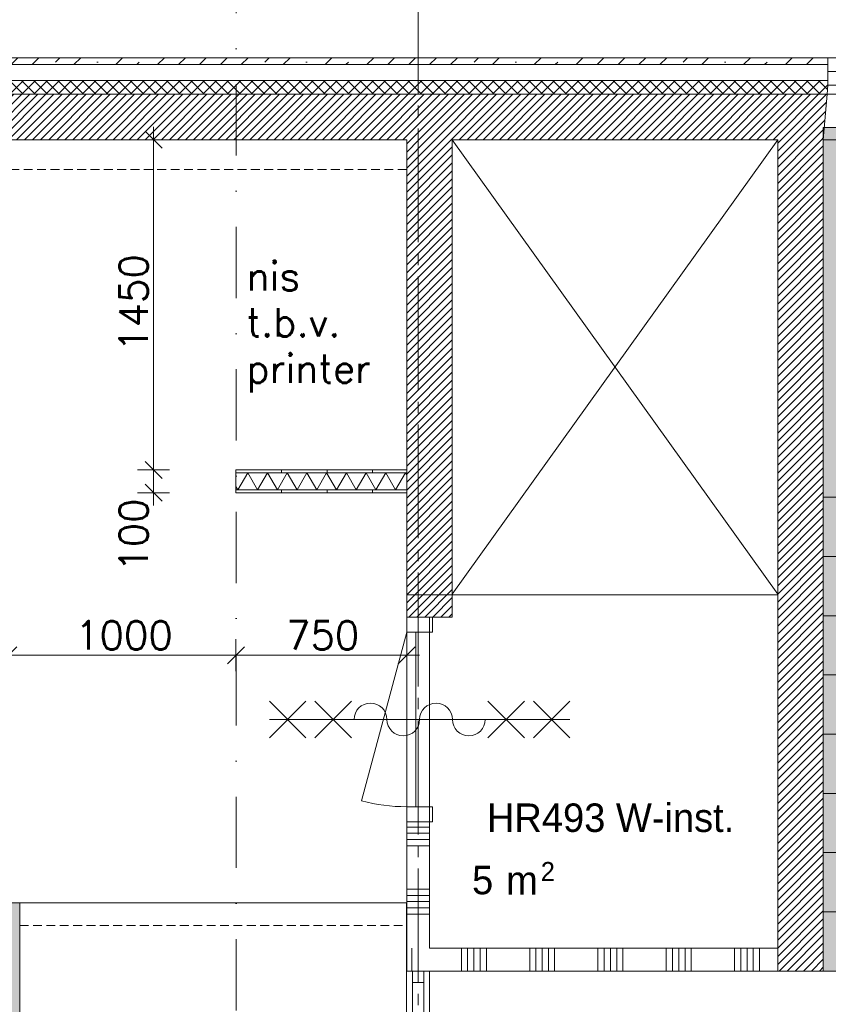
# Model space of a CAD drawing. Header units: millimetres. Extents: x -6136 to 498671, y -8363 to 238556.
# Tile 18 of 47: x 5450 to 9002, y 28404 to 32727. Entities that reach past the tile are written whole.
import ezdxf
from ezdxf.enums import TextEntityAlignment as Align

# ---------------------------------------------------------------- set-up
doc = ezdxf.new("R2010")
doc.units = ezdxf.units.MM
doc.header["$MEASUREMENT"] = 0
for name, pattern in [('B0204', [650, 500, -50, 50, -50]), ('B0302', [625.500011, 313.000011, -156.25, 0, -156.25]), ('B0702', [58.685, 39.06, -19.625001])]:
    doc.linetypes.add(name, pattern=pattern)
for name, color, linetype in [('21 Buitenwanden', 7, 'Continuous'), ('21 Buitenwanden Doorsnede-arcering', 7, 'Continuous'), ('21 Buitenwanden Laagscheidingslijnen', 7, 'Continuous'), ('21 Buitenwanden Ramen', 7, 'Continuous'), ('22 C Binnenwanden', 7, 'Continuous'), ('22 C Binnenwanden Doorsnede-arcering', 7, 'Continuous'), ('22 NC Binnenwanden', 7, 'Continuous'), ('22 NC Binnenwanden Deuren', 7, 'Continuous'), ('22 NC Binnenwanden Doorsnede-arcering', 7, 'Continuous'), ('23 Vloeren', 7, 'Continuous'), ('24 Trappen', 7, 'Continuous'), ('24 Trappen Afdek-arcering', 7, 'Continuous'), ('33 Vides', 7, 'Continuous'), ('67 Radiatoren - lijn', 7, 'Continuous'), ('82 Interieur Fase 1', 7, 'Continuous'), ('_ Nieuw Fase 1', 7, 'Continuous'), ('_ Nieuw Fase 1 Deuren', 7, 'Continuous'), ('_ Nieuw Fase 1 Deurlabels', 7, 'Continuous'), ('_ Nieuw Fase 1 Doorsnede-arcering', 7, 'Continuous'), ('_ Nieuw Fase 1 Laagscheidingslijnen', 7, 'Continuous'), ('_ Nieuw Fase 1 Raamlabels', 7, 'Continuous'), ('A Lijn doorsnede', 7, 'Continuous'), ('A Maatvoering', 7, 'Continuous'), ('A Stramien', 7, 'Continuous'), ('Z Brandscheiding', 7, 'Continuous'), ('Z Ruimtebenaming fase 1', 7, 'Continuous'), ('Z Ruimtebenaming fase 1 Zone omranding', 7, 'Continuous'), ('Z Ruimtebenaming fase 1 Zone tekst', 7, 'Continuous')]:
    doc.layers.add(name, color=color, linetype=linetype)
doc.styles.add('GENERATED_STYLE_1', font='txt')
doc.linetypes.add('_ 60', pattern='A,0,[1,19061B UOn1 014c Plattegrond vierde verdieping1.Shx,S=3.968254,R=0,X=0,Y=1.11022e-16],-550,0', length=550)
doc.dimstyles.new('GENERATED_STYLE__1', dxfattribs={"dimtxt": 125, "dimasz": 71.25, "dimexe": 0.18, "dimexo": 0.0625, "dimgap": 0.09, "dimtad": 1, "dimtih": 1, "dimtoh": 1, "dimdec": 0, "dimzin": 0, "dimdsep": 46, "dimtxsty": 'Standard', "dimblk": 'ARROWHEAD_6', "dimblk1": 'ARROWHEAD_6', "dimblk2": 'ARROWHEAD_6', "dimcen": 0.09, "dimse1": 1, "dimse2": 1, "dimclrd": 1, "dimclre": 1, "dimclrt": 9, "dimadec": 0, "dimazin": 0, "dimtfac": 1, "dimtdec": 4, "dimtmove": 0, "dimatfit": 3, "dimfxl": 1, "dimtolj": 1, "dimtzin": 0, "dimarcsym": 0})
doc.dimstyles.new('GENERATED_STYLE__2', dxfattribs={"dimtxt": 125, "dimasz": 71.25, "dimexe": 0.18, "dimexo": 0.0625, "dimgap": 0.09, "dimtad": 1, "dimdec": 0, "dimzin": 0, "dimdsep": 46, "dimtxsty": 'Standard', "dimblk": 'ARROWHEAD_6', "dimblk1": 'ARROWHEAD_6', "dimblk2": 'ARROWHEAD_6', "dimcen": 0.09, "dimse1": 1, "dimse2": 1, "dimclrd": 1, "dimclre": 1, "dimclrt": 9, "dimadec": 0, "dimazin": 0, "dimtfac": 1, "dimtdec": 4, "dimtmove": 0, "dimatfit": 3, "dimfxl": 1, "dimtolj": 1, "dimtzin": 0, "dimarcsym": 0})
doc.dimstyles.new('GENERATED_STYLE__4', dxfattribs={"dimtxt": 125, "dimasz": 71.25, "dimexe": 0.18, "dimexo": 0.0625, "dimgap": 0.09, "dimtad": 1, "dimtih": 1, "dimtoh": 1, "dimdec": 0, "dimzin": 0, "dimdsep": 46, "dimtxsty": 'Standard', "dimblk": 'ARROWHEAD_6', "dimblk1": 'ARROWHEAD_6', "dimblk2": 'ARROWHEAD_6', "dimcen": 0.09, "dimse1": 1, "dimse2": 1, "dimclrd": 1, "dimclre": 1, "dimclrt": 9, "dimadec": 0, "dimazin": 0, "dimtfac": 1, "dimtdec": 4, "dimtmove": 2, "dimatfit": 3, "dimfxl": 1, "dimtolj": 1, "dimtzin": 0, "dimarcsym": 0})
pattern_1 = [(45, (0, 0), (-17.67767, 17.67767), [])]
pattern_2 = [(90, (0, 0), (-200, 0), [])]

# ---------------------------------------------------------------- blocks, each defined once
blk = doc.blocks.new('W-inst._HR493_13_1', base_point=(8045.7, 29180.2))
at = {"layer": 'Z Ruimtebenaming fase 1 Zone tekst', "color": 2, "lineweight": 0}
for tag, height, p in [('DUMMY_941', 125, (8654.2, 29316.9)), ('DUMMY_942', 125, (7437.2, 29056.5)), ('DUMMY_943', 125, (7437.2, 29012)), ('DUMMY_944', 125, (7540.3, 29011)), ('DUMMY_945', 83.3, (7739.1, 29028.8))]:
    blk.add_attdef(tag, text='', height=height, dxfattribs=at).set_placement(p, align=Align.TOP_LEFT)
blk.add_attdef('ROOM_NUMBER', text='', height=125, dxfattribs=at).set_placement((8045.7, 29285.7), align=Align.TOP_CENTER)
blk = doc.blocks.new('Slab_1_1', base_point=(200, 32200))
at = {"layer": '23 Vloeren', "color": 1, "linetype": 'Continuous', "lineweight": 0, "flags": 128}
blk.add_lwpolyline([(200, 32200), (200, 7400), (4520, 7400), (4520, 8150), (8080, 8150), (8080, 7400), (12400, 7400), (12400, 22320), (21800, 22320), (21800, 20900), (46600, 20900), (46600, 25220), (45850, 25220), (45850, 28780), (46600, 28780), (46600, 33100), (21800, 33100), (21800, 31600), (12400, 31600), (12400, 28550), (8780, 28550), (8780, 30202.3), (7150, 30202.3), (7150, 32200)], close=True, dxfattribs=at)
blk = doc.blocks.new('Stair_1_1')
at = {"layer": '24 Trappen Afdek-arcering', "linetype": 'Continuous', "lineweight": 0, "true_color": 0xffffff}
for points in [[(12400, 30890), (12400, 32254.5), (8980, 32254.5), (8980, 30815.8), (8980, 30630), (10260, 30630), (10260, 30815.8), (10260, 30974.5), (11120, 30974.5), (11120, 30890)], [(12400, 30890), (11120, 30890), (11120, 30630), (12400, 30630)], [(8980, 30370), (10260, 30370), (10260, 30630), (8980, 30630)], [(12400, 30630), (11120, 30630), (11120, 30370), (12400, 30370)], [(8980, 30110), (10260, 30110), (10260, 30370), (8980, 30370)], [(12400, 30370), (11120, 30370), (11120, 30110), (12400, 30110)], [(8980, 29850), (10260, 29850), (10260, 30110), (8980, 30110)], [(12400, 30110), (11120, 30110), (11120, 29850), (12400, 29850)], [(8980, 29590), (10260, 29590), (10260, 29850), (8980, 29850)], [(12400, 29850), (11120, 29850), (11120, 29590), (12400, 29590)], [(8980, 29330), (10260, 29330), (10260, 29590), (8980, 29590)], [(12400, 29590), (11120, 29590), (11120, 29330), (12400, 29330)], [(8980, 29070), (10260, 29070), (10260, 29330), (8980, 29330)], [(12400, 29330), (11120, 29330), (11120, 29070), (12400, 29070)], [(8980, 28810), (10260, 28810), (10260, 29070), (8980, 29070)], [(12400, 29070), (11120, 29070), (11120, 28810), (12400, 28810)], [(8980, 28550), (10260, 28550), (10260, 28810), (8980, 28810)], [(12400, 28810), (11120, 28810), (11120, 28550), (12400, 28550)]]:
    blk.add_hatch(color=7, dxfattribs=at).paths.add_polyline_path(points)
at = {"layer": '24 Trappen', "color": 9, "linetype": 'Continuous', "lineweight": 0}
for p, q in [((12400, 32254.5), (8980, 32254.5)), ((8980, 32254.5), (8980, 30815.8)), ((12400, 30890), (12400, 32254.5)), ((9620, 30815.8), (9620, 31614.5)), ((9620, 31614.5), (11760, 31614.5)), ((11760, 31614.5), (11760, 30890)), ((10260, 30815.8), (10260, 30974.5)), ((10260, 30974.5), (11120, 30974.5)), ((11120, 30974.5), (11120, 30890)), ((11120, 30890), (12400, 30890)), ((12400, 30890), (11120, 30890)), ((11120, 30890), (11120, 30630)), ((11760, 30890), (11760, 28810)), ((12400, 30630), (12400, 30890)), ((8980, 30815.8), (8980, 30630)), ((9620, 30630), (9620, 30815.8)), ((10260, 30630), (10260, 30815.8)), ((10260, 30630), (8980, 30630)), ((8980, 30630), (8980, 30370)), ((8980, 30630), (10260, 30630)), ((9620, 28810), (9620, 30630)), ((10260, 30370), (10260, 30630)), ((11120, 30630), (12400, 30630)), ((12400, 30630), (11120, 30630)), ((11120, 30630), (11120, 30370)), ((12400, 30370), (12400, 30630)), ((10260, 30370), (8980, 30370)), ((8980, 30370), (8980, 30110)), ((8980, 30370), (10260, 30370)), ((10260, 30110), (10260, 30370)), ((11120, 30370), (12400, 30370)), ((12400, 30370), (11120, 30370)), ((11120, 30370), (11120, 30110)), ((12400, 30110), (12400, 30370)), ((10260, 30110), (8980, 30110)), ((8980, 30110), (8980, 29850)), ((8980, 30110), (10260, 30110)), ((10260, 29850), (10260, 30110)), ((11120, 30110), (12400, 30110)), ((12400, 30110), (11120, 30110)), ((11120, 30110), (11120, 29850)), ((12400, 29850), (12400, 30110)), ((10260, 29850), (8980, 29850)), ((8980, 29850), (8980, 29590)), ((8980, 29850), (10260, 29850)), ((10260, 29590), (10260, 29850)), ((11120, 29850), (12400, 29850)), ((12400, 29850), (11120, 29850)), ((11120, 29850), (11120, 29590)), ((12400, 29590), (12400, 29850)), ((10260, 29590), (8980, 29590)), ((8980, 29590), (8980, 29330)), ((8980, 29590), (10260, 29590)), ((10260, 29330), (10260, 29590)), ((11120, 29590), (12400, 29590)), ((12400, 29590), (11120, 29590)), ((11120, 29590), (11120, 29330)), ((12400, 29330), (12400, 29590)), ((10260, 29330), (8980, 29330)), ((8980, 29330), (8980, 29070)), ((8980, 29330), (10260, 29330)), ((10260, 29070), (10260, 29330)), ((11120, 29330), (12400, 29330)), ((12400, 29330), (11120, 29330)), ((11120, 29330), (11120, 29070)), ((12400, 29070), (12400, 29330)), ((10260, 29070), (8980, 29070)), ((8980, 29070), (8980, 28810)), ((8980, 29070), (10260, 29070)), ((10260, 28810), (10260, 29070)), ((11120, 29070), (12400, 29070)), ((12400, 29070), (11120, 29070)), ((11120, 29070), (11120, 28810)), ((12400, 28810), (12400, 29070)), ((10260, 28810), (8980, 28810)), ((8980, 28810), (8980, 28550)), ((8980, 28810), (10260, 28810)), ((9620, 28550), (9620, 28810)), ((10260, 28550), (10260, 28810)), ((11120, 28810), (12400, 28810)), ((12400, 28810), (11120, 28810)), ((11120, 28810), (11120, 28550)), ((11760, 28550), (11510, 28800)), ((11760, 28810), (11760, 28550)), ((12010, 28800), (11760, 28550)), ((12400, 28550), (12400, 28810)), ((8980, 28550), (10260, 28550)), ((11120, 28550), (12400, 28550))]:
    blk.add_line(p, q, dxfattribs=at)
for start, end in [(0, 180), (180, 0)]:
    blk.add_arc((9620, 28550), 75, start, end, dxfattribs=at)
blk = doc.blocks.new('*X196')
at = {"layer": '22 NC Binnenwanden Doorsnede-arcering', "color": 7, "linetype": 'Continuous', "lineweight": 0}
for p, q in [((7172.6, 28572.6), (7172.6, 28650)), ((7200, 28600), (7200, 28650))]:
    blk.add_line(p, q, dxfattribs=at)
blk = doc.blocks.new('*X197')
at = {"layer": '22 NC Binnenwanden Doorsnede-arcering', "color": 7, "linetype": 'Continuous', "lineweight": 0}
for p, q in [((7390.3, 28550), (7390.3, 28650)), ((7417.7, 28550), (7417.7, 28650)), ((7445.1, 28550), (7445.1, 28650)), ((7472.6, 28550), (7472.6, 28650)), ((7500, 28550), (7500, 28650)), ((7690.3, 28550), (7690.3, 28650)), ((7717.7, 28550), (7717.7, 28650)), ((7745.1, 28550), (7745.1, 28650)), ((7772.6, 28550), (7772.6, 28650)), ((7800, 28550), (7800, 28650)), ((7990.3, 28550), (7990.3, 28650)), ((8017.7, 28550), (8017.7, 28650)), ((8045.1, 28550), (8045.1, 28650)), ((8072.6, 28550), (8072.6, 28650)), ((8100, 28550), (8100, 28650)), ((8290.3, 28550), (8290.3, 28650)), ((8317.7, 28550), (8317.7, 28650)), ((8345.1, 28550), (8345.1, 28650)), ((8372.6, 28550), (8372.6, 28650)), ((8400, 28550), (8400, 28650)), ((8590.3, 28550), (8590.3, 28650)), ((8617.7, 28550), (8617.7, 28650)), ((8645.1, 28550), (8645.1, 28650)), ((8672.6, 28550), (8672.6, 28650)), ((8700, 28550), (8700, 28650))]:
    blk.add_line(p, q, dxfattribs=at)
blk = doc.blocks.new('*X198')
at = {"layer": '22 NC Binnenwanden Doorsnede-arcering', "color": 7, "linetype": 'Continuous', "lineweight": 0}
for p, q in [((7200, 28550), (7200, 28600)), ((7172.6, 28550), (7172.6, 28572.6))]:
    blk.add_line(p, q, dxfattribs=at)
blk = doc.blocks.new('Wall_30_1', base_point=(7150, 28550))
at = {"layer": '22 NC Binnenwanden', "color": 1, "linetype": 'Continuous', "lineweight": 0, "flags": 128}
for points in [[(7150, 28550), (7150, 28650)], [(8780, 28650), (7250, 28650)], [(8780, 28650), (8780, 28550)], [(7150, 28550), (8780, 28550)]]:
    blk.add_lwpolyline(points, dxfattribs=at)
at = {"layer": '22 NC Binnenwanden', "color": 1, "lineweight": 0}
for name in ['*X196', '*X197', '*X198']:
    blk.add_blockref(name, (0, 0), dxfattribs=at)
blk = doc.blocks.new('*X200')
at = {"layer": '22 NC Binnenwanden Doorsnede-arcering', "color": 7, "linetype": 'Continuous', "lineweight": 0}
for p, q in [((7150, 29182.3), (7250, 29182.3)), ((7150, 29154.9), (7250, 29154.9)), ((7150, 29127.4), (7250, 29127.4)), ((7150, 29100), (7250, 29100)), ((7150, 28909.7), (7250, 28909.7)), ((7150, 28882.3), (7250, 28882.3)), ((7150, 28854.9), (7250, 28854.9)), ((7150, 28827.4), (7250, 28827.4)), ((7150, 28800), (7250, 28800))]:
    blk.add_line(p, q, dxfattribs=at)
blk = doc.blocks.new('D1 23')
at = {"layer": '22 NC Binnenwanden Deuren', "color": 9, "linetype": 'Continuous', "lineweight": 0}
for p, q in [((-80, 443), (80, 603)), ((80, 443), (-80, 603)), ((0, -717), (0, 603)), ((-80, 243), (80, 403)), ((80, 243), (-80, 403)), ((-80, -357), (80, -517)), ((80, -357), (-80, -517)), ((-80, -557), (80, -717)), ((80, -557), (-80, -717))]:
    blk.add_line(p, q, dxfattribs=at)
at = {"layer": '22 NC Binnenwanden Deuren', "color": 1, "linetype": 'Continuous', "lineweight": 0}
for p, q in [((383, 0), (-356.9, 198.3)), ((-383, 0), (-450, 0)), ((-450, 0), (-450, -114)), ((-450, 0), (-450, -100)), ((-450, 0), (-450, -100)), ((-383, -114), (-383, 0)), ((-383, 0), (383, 0)), ((-383, -40), (-383, 0)), ((450, 0), (383, 0)), ((383, 0), (383, -114)), ((383, 0), (383, -40)), ((450, -114), (450, 0)), ((450, 0), (450, -100)), ((450, 0), (450, -100)), ((383, -40), (-383, -40)), ((-450, -114), (-383, -114)), ((383, -114), (450, -114))]:
    blk.add_line(p, q, dxfattribs=at)
at = {"layer": '22 NC Binnenwanden Deuren', "color": 9, "linetype": 'Continuous', "lineweight": 0}
for centre, start, end in [((0, 159), 270, 90), ((0, 15), 90, 270), ((0, -129), 270, 90), ((0, -273), 90, 270)]:
    blk.add_arc(centre, 72, start, end, dxfattribs=at)
at = {"layer": '22 NC Binnenwanden Deuren', "color": 1, "linetype": 'Continuous', "lineweight": 0}
blk.add_arc((383, 0), 766, 165, 180, dxfattribs=at)
blk = doc.blocks.new('Wall_31_1', base_point=(7150, 30104.5))
at = {"layer": '22 NC Binnenwanden', "color": 1, "linetype": 'Continuous', "lineweight": 0}
for p, q in [((7150, 30104.5), (7250, 30104.5)), ((7150, 29204.5), (7250, 29204.5))]:
    blk.add_line(p, q, dxfattribs=at)
at = {"layer": '22 NC Binnenwanden', "color": 1, "linetype": 'Continuous', "lineweight": 0, "flags": 128}
for points in [[(7150, 29204.5), (7150, 28650)], [(7250, 28650), (7250, 29204.5)]]:
    blk.add_lwpolyline(points, dxfattribs=at)
at = {"layer": '22 NC Binnenwanden', "color": 1, "lineweight": 0}
blk.add_blockref('*X200', (0, 0), dxfattribs=at)
at = {"layer": '22 NC Binnenwanden Deuren', "color": 1, "linetype": 'Continuous', "lineweight": 0, "zscale": 1000, "rotation": 90}
blk.add_blockref('D1 23', (7150, 29654.5), dxfattribs=at)
blk = doc.blocks.new('Wall_32_1', base_point=(7150, 32400))
at = {"layer": '22 C Binnenwanden Doorsnede-arcering', "linetype": 'Continuous', "lineweight": 0, "true_color": 0x000000}
h = blk.add_hatch(dxfattribs=at)
h.set_pattern_fill('220_Gewapend_beton___pre_2B', color=18, style=0, pattern_type=2)
h.set_pattern_definition(pattern_1)
h.paths.add_polyline_path([(7150, 32200), (7150, 30104.5), (7350, 30104.5), (7350, 32200)])
at = {"layer": '22 C Binnenwanden', "color": 1, "linetype": 'Continuous', "lineweight": 0, "flags": 128}
for points in [[(7150, 32200), (7150, 30104.5)], [(7350, 30104.5), (7350, 32200)], [(7150, 30104.5), (7350, 30104.5)]]:
    blk.add_lwpolyline(points, dxfattribs=at)
blk = doc.blocks.new('Wall_33_1', base_point=(8780, 28550))
at = {"layer": '22 C Binnenwanden Doorsnede-arcering', "linetype": 'Continuous', "lineweight": 0, "true_color": 0x000000}
h = blk.add_hatch(dxfattribs=at)
h.set_pattern_fill('220_Gewapend_beton___pre_2B', color=18, style=0, pattern_type=2)
h.set_pattern_definition(pattern_1)
h.paths.add_polyline_path([(8980, 28550), (8980, 32200), (8780, 32200), (8780, 28550)])
at = {"layer": '22 C Binnenwanden', "color": 1, "linetype": 'Continuous', "lineweight": 0, "flags": 128}
for points in [[(8780, 32200), (8780, 28550)], [(8980, 28550), (8980, 32200)], [(8780, 28550), (8980, 28550)]]:
    blk.add_lwpolyline(points, dxfattribs=at)
blk = doc.blocks.new('Rnx verticaal 23_12')
at = {"layer": '21 Buitenwanden Ramen', "color": 9, "linetype": 'Continuous', "lineweight": 0}
for p, q in [((-675, 60), (675, 60)), ((-675, 30), (-675, 0)), ((-675, 0), (-675, -40)), ((-675, 0), (-675, -40)), ((-555, 0), (555, 0)), ((615, -60), (-615, -60)), ((-696, -300), (675, -300))]:
    blk.add_line(p, q, dxfattribs=at)
at = {"layer": '21 Buitenwanden Ramen', "color": 2, "linetype": 'Continuous', "lineweight": 0}
blk.add_line((-675, 60), (-675, 30), dxfattribs=at)
at = {"layer": '21 Buitenwanden Ramen', "color": 1, "linetype": 'Continuous', "lineweight": 0}
for p, q in [((-675, 0), (-615, 0)), ((-615, 0), (-615, -50)), ((-615, 0), (-555, 0)), ((-615, -50), (-615, 0)), ((-555, 0), (-555, -50)), ((-555, 0), (555, 0)), ((555, -50), (555, 0)), ((555, 0), (615, 0)), ((615, -50), (615, 0)), ((615, 0), (675, 0)), ((615, 0), (615, -50)), ((-675, -40), (-675, -60)), ((-675, -40), (-675, -60)), ((-555, -25), (555, -25)), ((-675, -60), (-678.5, -100)), ((-615, -60), (-675, -60)), ((-615, -50), (-615, -60)), ((-555, -50), (-615, -50)), ((555, -50), (-555, -50)), ((615, -50), (555, -50)), ((615, -60), (615, -50)), ((675, -60), (615, -60)), ((-678.5, -100), (-696, -300))]:
    blk.add_line(p, q, dxfattribs=at)
blk = doc.blocks.new('Wall_52_1', base_point=(12600, 32400))
at = {"layer": '21 Buitenwanden Doorsnede-arcering', "linetype": 'Continuous', "lineweight": 0, "true_color": 0x000000}
h = blk.add_hatch(dxfattribs=at)
h.set_pattern_fill('160_Natuursteen_0001', color=18, style=0, pattern_type=2)
h.set_pattern_definition([(45, (0, 0), (-91.9239, 91.9239), []), (45, (-45.96, 45.96), (-91.9239, 91.9239), [97.5, -32.5, 0, -32.5])])
h.paths.add_polyline_path([(3600, 32530), (9000, 32530), (9000, 32560), (3600, 32560)])
h = blk.add_hatch(dxfattribs=at)
h.set_pattern_fill('415_Isolatie_ruit_0001', color=18, style=0, pattern_type=2)
h.set_pattern_definition([(225, (0, 0), (-26.516504, 26.516504), []), (315, (0, 0), (26.516504, 26.516504), [])])
h.paths.add_polyline_path([(3600, 32440), (3603.5, 32400), (8996.5, 32400), (9000, 32440), (9000, 32460), (3600, 32460)])
h = blk.add_hatch(dxfattribs=at)
h.set_pattern_fill('220_Gewapend_beton___pre_2B', color=18, style=0, pattern_type=2)
h.set_pattern_definition(pattern_1)
h.paths.add_polyline_path([(3603.5, 32400), (3621, 32200), (8979, 32200), (8996.5, 32400)])
at = {"layer": '21 Buitenwanden', "color": 2, "linetype": 'Continuous', "lineweight": 0}
blk.add_line((9000, 32560), (9000, 32530), dxfattribs=at)
at = {"layer": '21 Buitenwanden', "color": 9, "linetype": 'Continuous', "lineweight": 0}
for p, q in [((9000, 32530), (9000, 32500)), ((9000, 32500), (9000, 32460))]:
    blk.add_line(p, q, dxfattribs=at)
at = {"layer": '21 Buitenwanden', "color": 1, "linetype": 'Continuous', "lineweight": 0}
for p, q in [((9000, 32440), (8996.5, 32400)), ((9000, 32460), (9000, 32440)), ((8996.5, 32400), (8979, 32200))]:
    blk.add_line(p, q, dxfattribs=at)
at = {"layer": '21 Buitenwanden', "color": 2, "linetype": 'Continuous', "lineweight": 0, "flags": 128}
blk.add_lwpolyline([(9000, 32560), (3600, 32560)], dxfattribs=at)
at = {"layer": '21 Buitenwanden', "color": 1, "linetype": 'Continuous', "lineweight": 0, "flags": 128}
for points in [[(3621, 32200), (7150, 32200)], [(7350, 32200), (8780, 32200)]]:
    blk.add_lwpolyline(points, dxfattribs=at)
at = {"layer": '21 Buitenwanden Laagscheidingslijnen', "color": 2, "linetype": 'Continuous', "lineweight": 0}
blk.add_line((9000, 32530), (3600, 32530), dxfattribs=at)
at = {"layer": '21 Buitenwanden Laagscheidingslijnen', "color": 1, "linetype": 'Continuous', "lineweight": 0}
for p, q in [((9000, 32460), (3600, 32460)), ((8996.5, 32400), (3603.5, 32400))]:
    blk.add_line(p, q, dxfattribs=at)
at = {"layer": '21 Buitenwanden Ramen', "color": 1, "linetype": 'Continuous', "lineweight": 0, "zscale": 1000}
blk.add_blockref('Rnx verticaal 23_12', (9675, 32500), dxfattribs=at)
blk = doc.blocks.new('Wall_92_1', base_point=(5400, 28850))
at = {"layer": '_ Nieuw Fase 1 Doorsnede-arcering', "linetype": 'Continuous', "lineweight": 0, "true_color": 0xfed4fe}
blk.add_hatch(color=7, dxfattribs=at).paths.add_polyline_path([(5350, 28850), (5350, 24300), (5450, 24300), (5450, 28850)])
at = {"layer": '_ Nieuw Fase 1', "color": 1, "linetype": 'Continuous', "lineweight": 0, "flags": 128}
for points in [[(5450, 28850), (5350, 28850)], [(5450, 24300), (5450, 28850)]]:
    blk.add_lwpolyline(points, dxfattribs=at)
blk = doc.blocks.new('D2 zl2 23')
at = {"layer": '_ Nieuw Fase 1 Deuren', "color": 1, "linetype": 'Continuous', "lineweight": 0}
for p, q in [((-900, 0), (-900, 900)), ((900, 0), (900, 900)), ((-1500, 0), (-1550, 0)), ((-1550, 0), (-1550, -50)), ((-1550, 0), (-1550, -50)), ((-1550, 0), (-1550, -50)), ((-1500, -50), (-1500, 0)), ((-1500, 0), (-950, 0)), ((-950, 0), (-1500, 0)), ((-900, 0), (-950, 0)), ((-950, 0), (-950, -50)), ((-900, -50), (-900, 0)), ((0, 0), (-900, 0)), ((-900, 0), (-900, -50)), ((0, 0), (900, 0)), ((0, -50), (0, 0)), ((0, -50), (0, 0)), ((950, 0), (900, 0)), ((900, 0), (900, -50)), ((900, 0), (900, -50)), ((950, -50), (950, 0)), ((1500, 0), (950, 0)), ((1500, 0), (950, 0)), ((1550, 0), (1500, 0)), ((1500, 0), (1500, -50)), ((1550, -50), (1550, 0)), ((1550, 0), (1550, -50)), ((1550, 0), (1550, -50)), ((-1550, -50), (-1500, -50)), ((-950, -50), (-900, -50)), ((-900, -50), (0, -50)), ((900, -50), (0, -50)), ((900, -50), (950, -50)), ((1500, -50), (1550, -50))]:
    blk.add_line(p, q, dxfattribs=at)
at = {"layer": '_ Nieuw Fase 1 Deuren', "color": 9, "linetype": 'Continuous', "lineweight": 0}
for p, q in [((-80, 475), (80, 635)), ((80, 475), (-80, 635)), ((0, -685), (0, 635)), ((-80, 275), (80, 435)), ((80, 275), (-80, 435)), ((-80, -325), (80, -485)), ((80, -325), (-80, -485)), ((-80, -525), (80, -685)), ((80, -525), (-80, -685))]:
    blk.add_line(p, q, dxfattribs=at)
at = {"layer": '_ Nieuw Fase 1 Deuren', "color": 1, "linetype": 'Continuous', "lineweight": 0, "flags": 128}
for points in [[(-950, -50), (-1500, -50), (-1500, 0), (-950, 0)], [(1500, 0), (950, 0), (950, -50), (1500, -50)]]:
    blk.add_lwpolyline(points, close=True, dxfattribs=at)
at = {"layer": '_ Nieuw Fase 1 Deuren', "color": 1, "linetype": 'Continuous', "lineweight": 0}
for centre, start, end in [((-900, 0), 0, 90), ((900, 0), 90, 180)]:
    blk.add_arc(centre, 900, start, end, dxfattribs=at)
at = {"layer": '_ Nieuw Fase 1 Deuren', "color": 9, "linetype": 'Continuous', "lineweight": 0}
for centre, start, end in [((0, 191), 270, 90), ((0, 47), 90, 270), ((0, -97), 270, 90), ((0, -241), 90, 270)]:
    blk.add_arc(centre, 72, start, end, dxfattribs=at)
blk = doc.blocks.new('Deur en raam marker 23 KM')
at = {"layer": '_ Nieuw Fase 1 Raamlabels', "color": 2, "lineweight": 0, "style": 'GENERATED_STYLE_1'}
blk.add_attdef('AC_WIDO_ID', text='', height=100, rotation=360, dxfattribs=at).set_placement((-204.6, 345.2), align=Align.TOP_LEFT)
blk = doc.blocks.new('Wall_101_1', base_point=(7200, 25451.2))
at = {"layer": '_ Nieuw Fase 1', "color": 1, "linetype": 'Continuous', "lineweight": 0}
for p, q in [((7225, 28550), (7175, 28550)), ((7225, 25450), (7175, 25450))]:
    blk.add_line(p, q, dxfattribs=at)
at = {"layer": '_ Nieuw Fase 1 Deuren', "color": 1, "linetype": 'Continuous', "lineweight": 0, "zscale": 1000, "rotation": 270}
blk.add_blockref('D2 zl2 23', (7225, 27000), dxfattribs=at)
at = {"layer": '_ Nieuw Fase 1 Deurlabels', "color": 9, "linetype": 'Continuous', "lineweight": 0}
ref = blk.add_blockref('Deur en raam marker 23 KM', (7175, 27000), dxfattribs=dict(at, rotation=90))
ref.add_attrib('AC_WIDO_ID', 's-02', dxfattribs={"color": 2, "lineweight": 0, "height": 100, "rotation": 90, "style": 'GENERATED_STYLE_1'}).set_placement((7487.3, 27429.3), align=Align.TOP_CENTER)
blk = doc.blocks.new('*X386')
at = {"layer": '_ Nieuw Fase 1 Doorsnede-arcering', "color": 7, "linetype": 'Continuous', "lineweight": 0}
for p, q in [((6408.6, 30662.5), (6451.9, 30737.5)), ((6495.2, 30662.5), (6451.9, 30737.5)), ((6495.2, 30662.5), (6538.5, 30737.5)), ((6581.8, 30662.5), (6538.5, 30737.5)), ((6581.8, 30662.5), (6625.1, 30737.5)), ((6668.4, 30662.5), (6625.1, 30737.5)), ((6668.4, 30662.5), (6711.7, 30737.5)), ((6755, 30662.5), (6711.7, 30737.5)), ((6755, 30662.5), (6798.3, 30737.5)), ((6841.6, 30662.5), (6798.3, 30737.5)), ((6841.6, 30662.5), (6884.9, 30737.5)), ((6928.2, 30662.5), (6884.9, 30737.5)), ((6928.2, 30662.5), (6971.5, 30737.5)), ((7014.8, 30662.5), (6971.5, 30737.5)), ((7014.8, 30662.5), (7058.1, 30737.5)), ((7101.4, 30662.5), (7058.1, 30737.5)), ((7101.4, 30662.5), (7144.7, 30737.5)), ((7150, 30728.3), (7144.7, 30737.5)), ((6408.6, 30662.5), (6400, 30677.4))]:
    blk.add_line(p, q, dxfattribs=at)
blk = doc.blocks.new('Wall_106_1', base_point=(7150, 30700))
at = {"layer": '_ Nieuw Fase 1 Doorsnede-arcering', "linetype": 'Continuous', "lineweight": 0, "true_color": 0x000000}
h = blk.add_hatch(dxfattribs=at)
h.set_pattern_fill('930_Lijnen_vert_200_0001', color=18, style=0, pattern_type=2)
h.set_pattern_definition(pattern_2)
h.paths.add_polyline_path([(7150, 30750), (6400, 30750), (6400, 30737.5), (7150, 30737.5)])
h = blk.add_hatch(dxfattribs=at)
h.set_pattern_fill('930_Lijnen_vert_200_0001', color=18, style=0, pattern_type=2)
h.set_pattern_definition(pattern_2)
h.paths.add_polyline_path([(6400, 30650), (7150, 30650), (7150, 30662.5), (6400, 30662.5)])
at = {"layer": '_ Nieuw Fase 1', "color": 1, "linetype": 'Continuous', "lineweight": 0, "flags": 128}
for points in [[(7150, 30750), (6400, 30750)], [(6400, 30750), (6400, 30650)], [(7150, 30650), (7150, 30750)], [(6400, 30650), (7150, 30650)]]:
    blk.add_lwpolyline(points, dxfattribs=at)
at = {"layer": '_ Nieuw Fase 1 Laagscheidingslijnen', "color": 1, "linetype": 'Continuous', "lineweight": 0}
for p, q in [((7150, 30737.5), (6400, 30737.5)), ((6400, 30662.5), (7150, 30662.5))]:
    blk.add_line(p, q, dxfattribs=at)
at = {"layer": '_ Nieuw Fase 1', "color": 1, "lineweight": 0}
blk.add_blockref('*X386', (0, 0), dxfattribs=at)
blk = doc.blocks.new('*D420')
at = {"layer": 'A Maatvoering', "color": 1, "linetype": 'Continuous', "lineweight": 0}
for p, q in [((5400, 29866), (5400, 30006.7)), ((6400, 29866), (6400, 30006.7)), ((5437.5, 29973.8), (5362.5, 29898.8)), ((6437.5, 29973.8), (6362.5, 29898.8)), ((5400, 29936.3), (6400, 29936.3))]:
    blk.add_line(p, q, dxfattribs=at)
at = {"layer": 'A Maatvoering', "color": 9, "lineweight": 0, "insert": (5693.9, 29961.3), "char_height": 125, "attachment_point": 7}
blk.add_mtext('\\A1;{\\pql;\\Ftxt.shx;1000}', dxfattribs=at)
blk = doc.blocks.new('ARROWHEAD_6')
at = {"color": 0, "linetype": 'Continuous', "lineweight": 0}
for p, q in [((0, 0), (-1, 0)), ((-0.5, -0.5), (0.5, 0.5))]:
    blk.add_line(p, q, dxfattribs=at)
blk = doc.blocks.new('*D421')
at = {"layer": 'A Maatvoering', "color": 1, "linetype": 'Continuous', "lineweight": 0}
for p, q in [((6400, 29866), (6400, 30006.7)), ((7150, 29866), (7150, 30006.7)), ((6437.5, 29973.8), (6362.5, 29898.8)), ((7112.5, 29898.8), (7187.5, 29973.8)), ((6400, 29936.3), (7150, 29936.3)), ((7150, 29936.3), (7206.3, 29936.3))]:
    blk.add_line(p, q, dxfattribs=at)
at = {"layer": 'A Maatvoering', "color": 9, "lineweight": 0, "insert": (6620.5, 29961.3), "char_height": 125, "attachment_point": 7}
blk.add_mtext('\\A1;{\\pql;\\Ftxt.shx;750}', dxfattribs=at)
blk = doc.blocks.new('*D522')
at = {"layer": 'A Maatvoering', "color": 1, "linetype": 'Continuous', "lineweight": 0}
for p, q in [((6000.9, 30787.5), (6075.9, 30712.5)), ((6108.7, 30750), (5968, 30750)), ((6038.4, 30650), (6038.4, 30750)), ((6000.9, 30687.5), (6075.9, 30612.5)), ((6108.7, 30650), (5968, 30650)), ((6038.4, 30593.8), (6038.4, 30650))]:
    blk.add_line(p, q, dxfattribs=at)
at = {"layer": 'A Maatvoering', "color": 9, "lineweight": 0, "insert": (6013.4, 30303.4), "char_height": 125, "attachment_point": 7, "rotation": 90}
blk.add_mtext('\\A1;{\\pql;\\Ftxt.shx;100}', dxfattribs=at)
blk = doc.blocks.new('*D523')
at = {"layer": 'A Maatvoering', "color": 1, "linetype": 'Continuous', "lineweight": 0}
for p, q in [((6038.4, 32200), (6038.4, 32256.2)), ((6075.9, 32162.5), (6000.9, 32237.5)), ((6108.7, 32200), (5968, 32200)), ((6038.4, 30750), (6038.4, 32200)), ((6000.9, 30787.5), (6075.9, 30712.5)), ((6108.7, 30750), (5968, 30750))]:
    blk.add_line(p, q, dxfattribs=at)
at = {"layer": 'A Maatvoering', "color": 9, "lineweight": 0, "insert": (6013.4, 31268.9), "char_height": 125, "attachment_point": 7, "rotation": 90}
blk.add_mtext('\\A1;{\\pql;\\Ftxt.shx;1450}', dxfattribs=at)
blk = doc.blocks.new('*D558')
at = {"layer": 'A Maatvoering', "color": 1, "linetype": 'Continuous', "lineweight": 0}
for p, q in [((5400, 28099.6), (5400, 28240.2)), ((7150, 28099.6), (7150, 28240.2)), ((5437.5, 28207.4), (5362.5, 28132.4)), ((7112.5, 28132.4), (7187.5, 28207.4)), ((5400, 28169.9), (7150, 28169.9)), ((7150, 28169.9), (7206.3, 28169.9))]:
    blk.add_line(p, q, dxfattribs=at)
at = {"layer": 'A Maatvoering', "color": 9, "lineweight": 0, "insert": (5771.7, 28177.4), "char_height": 125, "attachment_point": 7}
blk.add_mtext('\\A1;{\\pql;\\Ftxt.shx;1750}', dxfattribs=at)
blk = doc.blocks.new('Cutting Plane_2_1', base_point=(6400.8, -1176.3))
at = {"layer": 'A Lijn doorsnede', "color": 9, "linetype": 'B0302', "lineweight": 0}
blk.add_line((6400.8, -1026.3), (6400.8, 35170.6), dxfattribs=at)
blk = doc.blocks.new('Standard grid marker')
at = {"layer": 'A Stramien', "color": 9, "linetype": 'B0204', "lineweight": 0}
blk.add_line((3000, 0), (67800, 0), dxfattribs=at)
at = {"layer": 'A Stramien', "color": 2, "lineweight": 0}
for tag, p in [('AC_MarkerText_1_0', (-175, -4.6)), ('AC_MarkerText_1_1', (70975, -4.6))]:
    blk.add_attdef(tag, text='', height=175, dxfattribs=at).set_placement(p, align=Align.MIDDLE_CENTER)
blk = doc.blocks.new('Standard grid marker_2')
at = {"layer": 'A Stramien', "color": 9, "linetype": 'B0204', "lineweight": 0}
blk.add_line((3000, 0), (37200, 0), dxfattribs=at)
at = {"layer": 'A Stramien', "color": 2, "lineweight": 0}
for tag, p in [('AC_MarkerText_1_0', (-175, -4.6)), ('AC_MarkerText_1_1', (40375, -4.6))]:
    blk.add_attdef(tag, text='', height=175, rotation=90, dxfattribs=at).set_placement(p, align=Align.MIDDLE_CENTER)

msp = doc.modelspace()

# ---------------------------------------------------------------- linework, layer by layer
at = {"layer": '33 Vides', "color": 1, "linetype": 'Continuous', "lineweight": 0}
for points in [[(7350, 32200), (8780, 30204.5)], [(8780, 32200), (7350, 30204.5)]]:
    msp.add_lwpolyline(points, dxfattribs=at)
at = {"layer": '67 Radiatoren - lijn', "color": 9, "linetype": 'B0702', "lineweight": 0}
msp.add_lwpolyline([(7150, 32070), (330, 32070), (330, 7530), (4550, 7530)], dxfattribs=at)
at = {"layer": '_ Nieuw Fase 1', "color": 9, "linetype": 'B0702', "lineweight": 0}
for p, q in [((5450, 28850), (7150, 28850)), ((5450, 28750), (7150, 28750))]:
    msp.add_line(p, q, dxfattribs=at)
at = {"layer": 'Z Brandscheiding', "color": 1, "linetype": '_ 60', "lineweight": 0}
for p, q in [((7150, 32200), (7150, 28550)), ((8980, 28550), (8980, 32200)), ((7249.7, 28550), (8780, 28550))]:
    msp.add_line(p, q, dxfattribs=at)
at = {"layer": 'Z Ruimtebenaming fase 1 Zone omranding', "color": 7, "linetype": 'Continuous', "lineweight": 0, "flags": 128}
for points in [[(200, 32200), (200, 28850), (7150, 28850), (7150, 32200)], [(7350, 32200), (7350, 30104.5), (7250, 30104.5), (7250, 28650), (8780, 28650), (8780, 32200)], [(8980, 32200), (8980, 28550), (12400, 28550), (12400, 32200)], [(5350, 18000), (5450, 18000), (5450, 10800), (5350, 10800), (5350, 8150), (5450, 8150), (5450, 7904), (7150, 7904), (7150, 8150), (7249.7, 8150), (7250, 10800), (7150, 10800), (7149.7, 19060), (7459.7, 19060), (9219.7, 19060), (9219.7, 21580), (7149.7, 21580), (7149.7, 28850), (5450, 28850), (5450, 25200), (5350, 25200)], [(7250.3, 25450), (7400, 25450), (7400, 24864), (12399.8, 24864), (12399.8, 25450), (13665, 25450), (13665, 28550), (7250.3, 28550)]]:
    msp.add_lwpolyline(points, close=True, dxfattribs=at)

# ---------------------------------------------------------------- block references
at = {"layer": '21 Buitenwanden', "color": 1, "lineweight": 0}
msp.add_blockref('Wall_52_1', (12600, 32400), dxfattribs=at)
at = {"layer": '22 C Binnenwanden', "color": 1, "lineweight": 0}
for name, p in [('Wall_32_1', (7150, 32400)), ('Wall_33_1', (8780, 28550))]:
    msp.add_blockref(name, p, dxfattribs=at)
at = {"layer": '22 NC Binnenwanden', "color": 1, "lineweight": 0}
for name, p in [('Wall_31_1', (7150, 30104.5)), ('Wall_30_1', (7150, 28550))]:
    msp.add_blockref(name, p, dxfattribs=at)
at = {"layer": '23 Vloeren', "color": 1, "linetype": 'Continuous', "lineweight": 0}
msp.add_blockref('Slab_1_1', (200, 32200), dxfattribs=at)
at = {"layer": '24 Trappen', "color": 253, "linetype": 'Continuous', "lineweight": 0, "true_color": 0x99a3a6}
msp.add_blockref('Stair_1_1', (0, 0), dxfattribs=at)
at = {"layer": '_ Nieuw Fase 1', "color": 1, "lineweight": 0}
for name, p in [('Wall_106_1', (7150, 30700)), ('Wall_92_1', (5400, 28850)), ('Wall_101_1', (7200, 25451.2))]:
    msp.add_blockref(name, p, dxfattribs=at)
at = {"layer": 'A Lijn doorsnede', "color": 9, "lineweight": 0}
msp.add_blockref('Cutting Plane_2_1', (6400.8, -1176.3), dxfattribs=at)
at = {"layer": 'A Stramien', "color": 1, "linetype": 'Continuous', "lineweight": 0, "zscale": 1000, "rotation": 270}
msp.add_blockref('Standard grid marker_2', (7200, 37200), dxfattribs=at)
at = {"layer": 'A Stramien', "color": 1, "linetype": 'Continuous', "lineweight": 0, "zscale": 1000}
msp.add_blockref('Standard grid marker', (-3000, 32400), dxfattribs=at)
at = {"layer": 'Z Ruimtebenaming fase 1', "color": 2, "linetype": 'Continuous', "lineweight": 0}
msp.add_blockref('W-inst._HR493_13_1', (8045.7, 29180.2), dxfattribs=at).add_auto_attribs({'ROOM_NUMBER': 'HR493 W-inst.', 'DUMMY_943': '5', 'DUMMY_944': ' m', 'DUMMY_945': '2'})

# ---------------------------------------------------------------- texts
at = {"layer": '82 Interieur Fase 1', "color": 9, "linetype": 'Continuous', "lineweight": 0, "insert": (6446.2, 31091), "char_height": 125, "attachment_point": 7, "line_spacing_factor": 0.974013}
msp.add_mtext('\\A1;{\\pql;\\Ftxt.shx;nis\\P\\pql;\\Ftxt.shx;t.b.v.\\P\\pql;\\Ftxt.shx;printer}', dxfattribs=at)

# ---------------------------------------------------------------- dimensions: what is measured, and where the dimension line sits
at = {"layer": 'A Maatvoering', "color": 1, "linetype": 'Continuous', "lineweight": 0}
for base, p1, p2, picture, middle in [((6038.4, 32200), (6400, 30750), (6400.8, 32200), '*D523', (5950.9, 31459.5)), ((6038.4, 30750), (6400, 30650), (6400, 30750), '*D522', (5950.9, 30446.4))]:
    dim = msp.add_linear_dim(base=base, p1=p1, p2=p2, angle=90, dimstyle='GENERATED_STYLE__2', dxfattribs=at)
    dim.commit()
    dim.dimension.update_dxf_attribs({"geometry": picture, "text_midpoint": middle, "dimtype": 160, "text_rotation": 90})
for base, p1, p2, dimstyle, picture, middle in [((6400, 29936.3), (5400, 28850), (6400, 30750), 'GENERATED_STYLE__1', '*D420', (5884.5, 30023.8)), ((7150, 29936.3), (6400, 30750), (7150, 30104.5), 'GENERATED_STYLE__1', '*D421', (6763.4, 30023.8)), ((7150, 28169.9), (5400, 24300), (7150, 28550), 'GENERATED_STYLE__4', '*D558', (5962.3, 28239.9))]:
    dim = msp.add_linear_dim(base=base, p1=p1, p2=p2, dimstyle=dimstyle, dxfattribs=at)
    dim.commit()
    dim.dimension.update_dxf_attribs({"geometry": picture, "text_midpoint": middle, "dimtype": 160})

doc.saveas('drawing.dxf')
